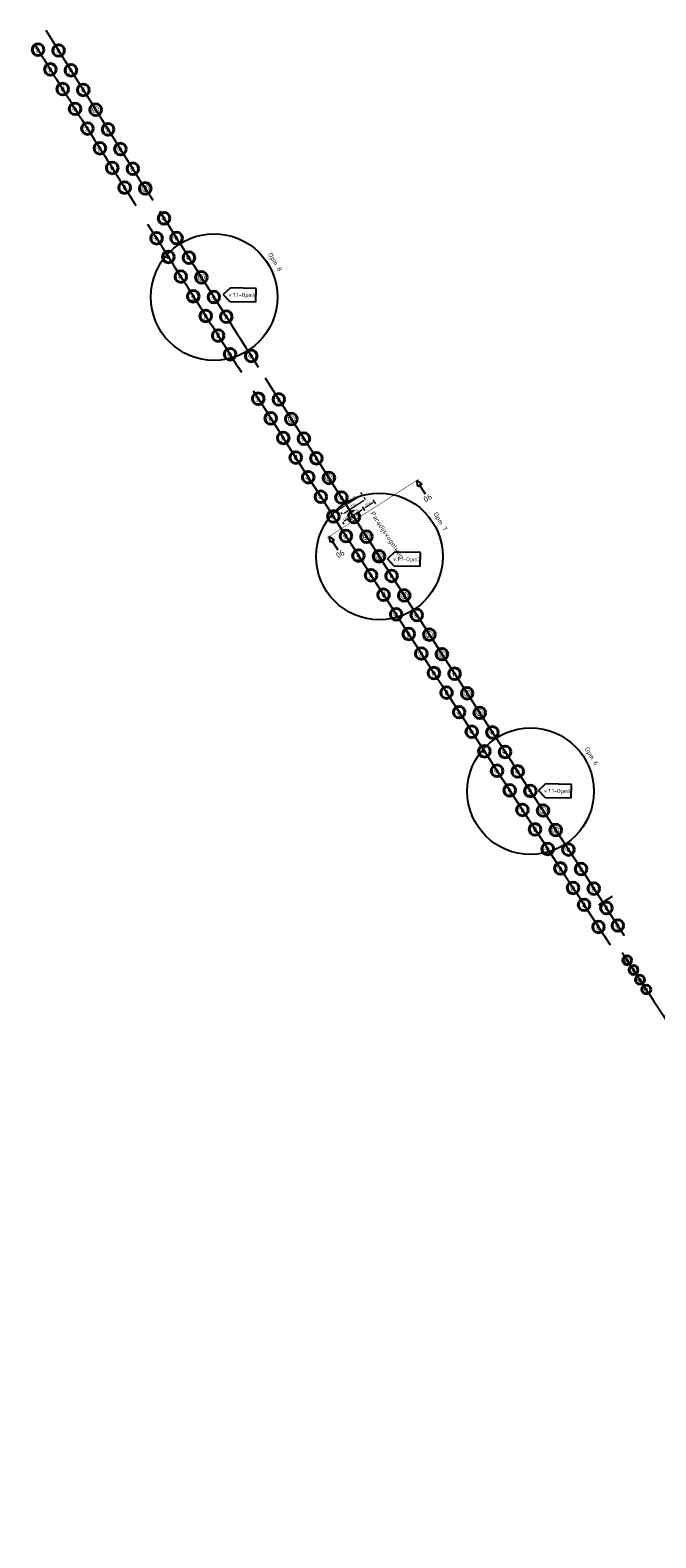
# Model space of a CAD drawing. Header units: metres. Extents: x 149234 to 159511, y 484155 to 486733.
# Tile 4 of 90: x 150024 to 150293, y 484743 to 485391. Entities that reach past the tile are written whole.
import ezdxf
from ezdxf.enums import TextEntityAlignment as Align

# ---------------------------------------------------------------- set-up
doc = ezdxf.new("R2010")
doc.units = ezdxf.units.M
doc.linetypes.add('AM-AS', pattern=[16, 10, -2, 2, -2])
doc.layers.get('0').update_dxf_attribs({"lineweight": 25})
doc.layers.get('Defpoints').update_dxf_attribs({"color": 211, "lineweight": 25})
doc.layers.add('N-WE-GR-BOOM-S', color=7, linetype='Continuous', lineweight=40, true_color=0x009900)
for name, color, linetype, lineweight in [('N-WE-GR-BOOM-T18', 10, 'Continuous', 18), ('N-WE-VH-KANTVERHARDING-G', 7, 'Continuous', 30), ('X-XX-AL-M', 7, 'Continuous', 18), ('X-XX-AL-VERWIJZING-S', 7, 'Continuous', 25)]:
    doc.layers.add(name, color=color, linetype=linetype, lineweight=lineweight)
doc.styles.add('NLCS-ISO', font='NLCS-ISO.ttf')
doc.styles.add('NLCS-ISO-M500-T18', font='NLCS-ISO.ttf')
doc.styles.add('NLCS-ISO-M500-T25', font='NLCS-ISO.ttf')
doc.dimstyles.new('NLCS-M500-T18-PIJL-X_L2_H1', dxfattribs={"dimscale": 0.5, "dimtxt": 1.8, "dimasz": 1.8, "dimexe": 2, "dimexo": 2, "dimgap": 0.7, "dimtad": 1, "dimzin": 0, "dimdsep": 46, "dimtxsty": 'NLCS-ISO-M500-T18', "dimcen": 0, "dimdle": 2, "dimclrd": 256, "dimclre": 256, "dimclrt": 256, "dimadec": 1, "dimazin": 0, "dimtfac": 1, "dimtofl": 0, "dimtmove": 1, "dimatfit": 0, "dimfxl": 2, "dimfxlon": 1, "dimtfill": 1, "dimtfillclr": 254, "dimtolj": 1, "dimtzin": 0, "dimlwd": 18, "dimlwe": 18, "dimarcsym": 0})

# ---------------------------------------------------------------- blocks, each defined once
blk = doc.blocks.new('SAL-VERWIJZING_DOORSNEDE_BOVEN-SO')
for p, q in [((-2, 9), (0, 14)), ((0, 14), (2, 9)), ((2, 9), (-2, 9)), ((0, 0), (0, 9))]:
    blk.add_line(p, q)
at = {"lineweight": 50, "style": 'NLCS-ISO'}
blk.add_attdef('...', text='', height=5, dxfattribs=at).set_placement((-0.1, -1.2), align=Align.TOP_CENTER)
blk = doc.blocks.new('*U502')
blk.add_circle((0, 0), 5)
at = {"color": 0}
blk.add_circle((0, 0), 0.15, dxfattribs=at)
at = {"layer": 'Defpoints'}
blk.add_line((-2, 0), (2, 0), dxfattribs=at)
at = {"layer": 'N-WE-GR-BOOM-T18', "insert": (0, -2.3), "char_height": 3.2, "attachment_point": 8, "style": 'NLCS-ISO-M500-T18'}
blk.add_mtext_dynamic_manual_height_columns('Fs', width=4.734, gutter_width=9, heights=[0], dxfattribs=at)
blk = doc.blocks.new('*U506')
blk.add_circle((0, 0), 5)
at = {"color": 0}
blk.add_circle((0, 0), 0.15, dxfattribs=at)
at = {"layer": 'Defpoints'}
blk.add_line((-2, 0), (2, 0), dxfattribs=at)
at = {"layer": 'N-WE-GR-BOOM-T18', "insert": (0, -2.3), "char_height": 3.2, "attachment_point": 8, "style": 'NLCS-ISO-M500-T18'}
blk.add_mtext_dynamic_manual_height_columns('Pc', width=4.734, gutter_width=9, heights=[0], dxfattribs=at)
blk = doc.blocks.new('*U511')
blk.add_circle((0, 0), 5)
at = {"color": 0}
blk.add_circle((0, 0), 0.15, dxfattribs=at)
at = {"layer": 'Defpoints'}
blk.add_line((-2, 0), (2, 0), dxfattribs=at)
at = {"layer": 'N-WE-GR-BOOM-T18', "insert": (0, -2.3), "char_height": 3.2, "attachment_point": 8, "style": 'NLCS-ISO-M500-T18'}
blk.add_mtext_dynamic_manual_height_columns('Tp', width=4.734, gutter_width=9, heights=[0], dxfattribs=at)
blk = doc.blocks.new('*U508')
blk.add_circle((0, 0), 5)
at = {"color": 0}
blk.add_circle((0, 0), 0.15, dxfattribs=at)
at = {"layer": 'Defpoints'}
blk.add_line((-2, 0), (2, 0), dxfattribs=at)
at = {"layer": 'N-WE-GR-BOOM-T18', "insert": (0, -2.3), "char_height": 3.2, "attachment_point": 8, "style": 'NLCS-ISO-M500-T18'}
blk.add_mtext_dynamic_manual_height_columns('Gt', width=4.734, gutter_width=9, heights=[0], dxfattribs=at)
blk = doc.blocks.new('*U509')
blk.add_circle((0, 0), 5)
at = {"color": 0}
blk.add_circle((0, 0), 0.15, dxfattribs=at)
at = {"layer": 'Defpoints'}
blk.add_line((-2, 0), (2, 0), dxfattribs=at)
at = {"layer": 'N-WE-GR-BOOM-T18', "insert": (0, -2.3), "char_height": 3.2, "attachment_point": 8, "style": 'NLCS-ISO-M500-T18'}
blk.add_mtext_dynamic_manual_height_columns('Cb', width=4.734, gutter_width=9, heights=[0], dxfattribs=at)
blk = doc.blocks.new('*U510')
blk.add_circle((0, 0), 5)
at = {"color": 0}
blk.add_circle((0, 0), 0.15, dxfattribs=at)
at = {"layer": 'Defpoints'}
blk.add_line((-2, 0), (2, 0), dxfattribs=at)
at = {"layer": 'N-WE-GR-BOOM-T18', "insert": (0, -2.3), "char_height": 3.2, "attachment_point": 8, "style": 'NLCS-ISO-M500-T18'}
blk.add_mtext_dynamic_manual_height_columns('Tc', width=4.734, gutter_width=9, heights=[0], dxfattribs=at)
blk = doc.blocks.new('*U500')
blk.add_circle((0, 0), 5)
at = {"color": 0}
blk.add_circle((0, 0), 0.15, dxfattribs=at)
at = {"layer": 'Defpoints'}
blk.add_line((-2, 0), (2, 0), dxfattribs=at)
at = {"layer": 'N-WE-GR-BOOM-T18', "insert": (0, -2.3), "char_height": 3.2, "attachment_point": 8, "style": 'NLCS-ISO-M500-T18'}
blk.add_mtext_dynamic_manual_height_columns('Ap', width=4.734, gutter_width=9, heights=[0], dxfattribs=at)
blk = doc.blocks.new('*U501')
blk.add_circle((0, 0), 5)
at = {"color": 0}
blk.add_circle((0, 0), 0.15, dxfattribs=at)
at = {"layer": 'Defpoints'}
blk.add_line((-2, 0), (2, 0), dxfattribs=at)
at = {"layer": 'N-WE-GR-BOOM-T18', "insert": (0, -2.3), "char_height": 3.2, "attachment_point": 8, "style": 'NLCS-ISO-M500-T18'}
blk.add_mtext_dynamic_manual_height_columns('FsA', width=4.734, gutter_width=9, heights=[0], dxfattribs=at)
blk = doc.blocks.new('*U503')
blk.add_circle((0, 0), 5)
at = {"color": 0}
blk.add_circle((0, 0), 0.15, dxfattribs=at)
at = {"layer": 'Defpoints'}
blk.add_line((-2, 0), (2, 0), dxfattribs=at)
at = {"layer": 'N-WE-GR-BOOM-T18', "insert": (0, -2.3), "char_height": 3.2, "attachment_point": 8, "style": 'NLCS-ISO-M500-T18'}
blk.add_mtext_dynamic_manual_height_columns('Ur', width=4.734, gutter_width=9, heights=[0], dxfattribs=at)
blk = doc.blocks.new('*U504')
blk.add_circle((0, 0), 5)
at = {"color": 0}
blk.add_circle((0, 0), 0.15, dxfattribs=at)
at = {"layer": 'Defpoints'}
blk.add_line((-2, 0), (2, 0), dxfattribs=at)
at = {"layer": 'N-WE-GR-BOOM-T18', "insert": (0, -2.3), "char_height": 3.2, "attachment_point": 8, "style": 'NLCS-ISO-M500-T18'}
blk.add_mtext_dynamic_manual_height_columns('Qr', width=4.734, gutter_width=9, heights=[0], dxfattribs=at)
blk = doc.blocks.new('*U505')
blk.add_circle((0, 0), 5)
at = {"color": 0}
blk.add_circle((0, 0), 0.15, dxfattribs=at)
at = {"layer": 'Defpoints'}
blk.add_line((-2, 0), (2, 0), dxfattribs=at)
at = {"layer": 'N-WE-GR-BOOM-T18', "insert": (0, -2.3), "char_height": 3.2, "attachment_point": 8, "style": 'NLCS-ISO-M500-T18'}
blk.add_mtext_dynamic_manual_height_columns('Ul', width=4.734, gutter_width=9, heights=[0], dxfattribs=at)
blk = doc.blocks.new('*U595')
blk.add_circle((0, 0), 5)
at = {"color": 0}
blk.add_circle((0, 0), 0.15, dxfattribs=at)
at = {"layer": 'Defpoints'}
blk.add_line((-2, 0), (2, 0), dxfattribs=at)
at = {"layer": 'N-WE-GR-BOOM-T18', "insert": (0, -2.3), "char_height": 3.2, "attachment_point": 8, "style": 'NLCS-ISO-M500-T18'}
blk.add_mtext_dynamic_manual_height_columns('Pra', width=4.734, gutter_width=9, heights=[0], dxfattribs=at)
blk = doc.blocks.new('*U630')
blk.add_circle((0, 0), 3.8)
at = {"color": 0}
blk.add_circle((0, 0), 0.15, dxfattribs=at)
at = {"layer": 'Defpoints'}
blk.add_line((-2, 0), (2, 0), dxfattribs=at)
at = {"layer": 'N-WE-GR-BOOM-T18', "insert": (0, -3.8), "char_height": 3.2, "attachment_point": 8, "style": 'NLCS-ISO-M500-T18'}
blk.add_mtext_dynamic_manual_height_columns('M1', width=4.734, gutter_width=9, heights=[0], dxfattribs=at)
blk = doc.blocks.new('*U634')
blk.add_circle((0, 0), 3.8)
at = {"color": 0}
blk.add_circle((0, 0), 0.15, dxfattribs=at)
at = {"layer": 'Defpoints'}
blk.add_line((-2, 0), (2, 0), dxfattribs=at)
at = {"layer": 'N-WE-GR-BOOM-T18', "insert": (0, -3.8), "char_height": 3.2, "attachment_point": 8, "style": 'NLCS-ISO-M500-T18'}
blk.add_mtext_dynamic_manual_height_columns('P1', width=4.734, gutter_width=9, heights=[0], dxfattribs=at)
blk = doc.blocks.new('*U633')
blk.add_circle((0, 0), 3.8)
at = {"color": 0}
blk.add_circle((0, 0), 0.15, dxfattribs=at)
at = {"layer": 'Defpoints'}
blk.add_line((-2, 0), (2, 0), dxfattribs=at)
at = {"layer": 'N-WE-GR-BOOM-T18', "insert": (0, -3.8), "char_height": 3.2, "attachment_point": 8, "style": 'NLCS-ISO-M500-T18'}
blk.add_mtext_dynamic_manual_height_columns('Pd1', width=4.734, gutter_width=9, heights=[0], dxfattribs=at)
blk = doc.blocks.new('*U636')
blk.add_circle((0, 0), 3.8)
at = {"color": 0}
blk.add_circle((0, 0), 0.15, dxfattribs=at)
at = {"layer": 'Defpoints'}
blk.add_line((-2, 0), (2, 0), dxfattribs=at)
at = {"layer": 'N-WE-GR-BOOM-T18', "insert": (0, -3.8), "char_height": 3.2, "attachment_point": 8, "style": 'NLCS-ISO-M500-T18'}
blk.add_mtext_dynamic_manual_height_columns('Pc1', width=4.734, gutter_width=9, heights=[0], dxfattribs=at)
blk = doc.blocks.new('*D567')
at = {"layer": 'X-XX-AL-M', "linetype": 'Continuous', "lineweight": 18, "transparency": 16777216}
for p, q in [((150166.18, 485190.71), (150160.79, 485187.25)), ((150166.94, 485191.19), (150166.4, 485192.03)), ((150160.03, 485186.77), (150159.49, 485187.61))]:
    blk.add_line(p, q, dxfattribs=at)
at = {"layer": 'X-XX-AL-M', "transparency": 16777216}
for points in [[(150166.1, 485190.83), (150166.26, 485190.58), (150166.94, 485191.19)], [(150160.71, 485187.38), (150160.87, 485187.13), (150160.03, 485186.77)]]:
    blk.add_solid(points, dxfattribs=at)
at = {"layer": 'X-XX-AL-M', "transparency": 16777216, "insert": (150163.05, 485189.65), "char_height": 0.9, "attachment_point": 5, "rotation": 32.63108, "style": 'NLCS-ISO-M500-T18', "bg_fill": 3, "box_fill_scale": 1.1, "bg_fill_color": 256, "bg_fill_true_color": 13158600, "bg_fill_transparency": 0}
blk.add_mtext('\\A1;8.20', dxfattribs=at)
at = {"layer": 'Defpoints', "color": 0, "transparency": 16777216}
for p in [(150167.22, 485190.74), (150160.03, 485186.77), (150160.32, 485186.32)]:
    blk.add_point(p, dxfattribs=at)
blk = doc.blocks.new('*D568')
at = {"layer": 'X-XX-AL-M', "linetype": 'Continuous', "lineweight": 18, "transparency": 16777216}
for p, q in [((150153.88, 485182.83), (150153.34, 485183.68)), ((150159.27, 485186.28), (150154.64, 485183.32)), ((150160.03, 485186.77), (150159.49, 485187.61))]:
    blk.add_line(p, q, dxfattribs=at)
at = {"layer": 'X-XX-AL-M', "transparency": 16777216}
for points in [[(150154.56, 485183.45), (150154.72, 485183.19), (150153.88, 485182.83)], [(150159.19, 485186.41), (150159.35, 485186.16), (150160.03, 485186.77)]]:
    blk.add_solid(points, dxfattribs=at)
at = {"layer": 'X-XX-AL-M', "transparency": 16777216, "insert": (150156.53, 485185.48), "char_height": 0.9, "attachment_point": 5, "rotation": 32.62358, "style": 'NLCS-ISO-M500-T18', "bg_fill": 3, "box_fill_scale": 1.1, "bg_fill_color": 256, "bg_fill_true_color": 13158600, "bg_fill_transparency": 0}
blk.add_mtext('\\A1;7.30', dxfattribs=at)
at = {"layer": 'Defpoints', "color": 0, "transparency": 16777216}
for p in [(150160.32, 485186.32), (150153.88, 485182.83), (150153.89, 485182.82)]:
    blk.add_point(p, dxfattribs=at)
blk = doc.blocks.new('*U626')
at = {"color": 177, "true_color": 0x293189, "const_width": 0.4, "flags": 128}
blk.add_lwpolyline([(2.8, 0, -1), (-2.8, 0, -1)], format="xyb", close=True, dxfattribs=at)
at = {"color": 0}
blk.add_circle((0, 0), 0.15, dxfattribs=at)
at = {"layer": 'Defpoints'}
blk.add_line((-2, 0), (2, 0), dxfattribs=at)
blk = doc.blocks.new('*D771')
at = {"layer": 'X-XX-AL-M', "linetype": 'Continuous', "lineweight": 18, "transparency": 16777216}
for p, q in [((150168.09, 485184.31), (150167.02, 485185.99)), ((150171.43, 485187.63), (150168.31, 485185.64)), ((150172.73, 485187.27), (150171.65, 485188.96))]:
    blk.add_line(p, q, dxfattribs=at)
at = {"layer": 'X-XX-AL-M', "transparency": 16777216}
for points in [[(150168.23, 485185.76), (150168.39, 485185.51), (150167.56, 485185.15)], [(150171.35, 485187.76), (150171.51, 485187.5), (150172.19, 485188.11)]]:
    blk.add_solid(points, dxfattribs=at)
at = {"layer": 'X-XX-AL-M', "transparency": 16777216, "insert": (150169.44, 485187.31), "char_height": 0.9, "attachment_point": 5, "rotation": 32.61501, "style": 'NLCS-ISO-M500-T18', "bg_fill": 3, "box_fill_scale": 1.1, "bg_fill_color": 256, "bg_fill_true_color": 13158600, "bg_fill_transparency": 0}
blk.add_mtext('\\A1;5.50', dxfattribs=at)
at = {"layer": 'Defpoints', "color": 0, "transparency": 16777216}
for p in [(150167.56, 485185.15), (150168.67, 485183.4), (150173.31, 485186.37)]:
    blk.add_point(p, dxfattribs=at)
blk = doc.blocks.new('*D772')
at = {"layer": 'X-XX-AL-M', "linetype": 'Continuous', "lineweight": 18, "transparency": 16777216}
for p, q in [((150158.5, 485179.33), (150159.04, 485178.49)), ((150160.69, 485180.74), (150159.26, 485179.82)), ((150161.45, 485181.22), (150161.99, 485180.38))]:
    blk.add_line(p, q, dxfattribs=at)
at = {"layer": 'X-XX-AL-M', "transparency": 16777216}
for points in [[(150159.18, 485179.94), (150159.34, 485179.69), (150158.5, 485179.33)], [(150160.61, 485180.86), (150160.77, 485180.61), (150161.45, 485181.22)]]:
    blk.add_solid(points, dxfattribs=at)
at = {"layer": 'X-XX-AL-M', "transparency": 16777216, "insert": (150159.54, 485180.95), "char_height": 0.9, "attachment_point": 5, "rotation": 32.73645, "style": 'NLCS-ISO-M500-T18', "bg_fill": 3, "box_fill_scale": 1.1, "bg_fill_color": 256, "bg_fill_true_color": 13158600, "bg_fill_transparency": 0}
blk.add_mtext('\\A1;3.50', dxfattribs=at)
at = {"layer": 'Defpoints', "color": 0, "transparency": 16777216}
for p in [(150157.99, 485180.14), (150158.5, 485179.33), (150160.93, 485182.02)]:
    blk.add_point(p, dxfattribs=at)
blk = doc.blocks.new('*D773')
at = {"layer": 'Defpoints', "color": 0, "transparency": 16777216}
for p in [(150168.29, 485189.09), (150168.48, 485188.8)]:
    blk.add_point(p, dxfattribs=at)
at = {"layer": 'X-XX-AL-M', "linetype": 'Continuous', "lineweight": 18, "transparency": 16777216}
for p, q in [((150168.29, 485189.09), (150167.75, 485189.93)), ((150158.4, 485182.73), (150157.86, 485183.57)), ((150159.16, 485183.21), (150167.53, 485188.6))]:
    blk.add_line(p, q, dxfattribs=at)
at = {"layer": 'X-XX-AL-M', "transparency": 16777216}
for points in [[(150159.08, 485183.34), (150159.24, 485183.09), (150158.4, 485182.73)], [(150167.45, 485188.73), (150167.61, 485188.47), (150168.29, 485189.09)]]:
    blk.add_solid(points, dxfattribs=at)
at = {"layer": 'X-XX-AL-M', "transparency": 16777216, "insert": (150162.91, 485186.58), "char_height": 0.9, "attachment_point": 5, "rotation": 32.74651, "style": 'NLCS-ISO-M500-T18', "bg_fill": 3, "box_fill_scale": 1.1, "bg_fill_color": 256, "bg_fill_true_color": 13158600, "bg_fill_transparency": 0}
blk.add_mtext('\\A1;11.75', dxfattribs=at)
at = {"layer": 'Defpoints', "color": 0, "transparency": 16777216}
blk.add_point((150158.59, 485182.44), dxfattribs=at)
blk = doc.blocks.new('*D774')
at = {"layer": 'X-XX-AL-M', "linetype": 'Continuous', "lineweight": 18, "transparency": 16777216}
for p, q in [((150162.21, 485181.71), (150166.79, 485184.66)), ((150167.01, 485185.99), (150168.09, 485184.31)), ((150160.91, 485182.07), (150161.99, 485180.38))]:
    blk.add_line(p, q, dxfattribs=at)
at = {"layer": 'X-XX-AL-M', "transparency": 16777216}
for points in [[(150166.71, 485184.79), (150166.88, 485184.53), (150167.55, 485185.15)], [(150162.13, 485181.84), (150162.29, 485181.59), (150161.45, 485181.22)]]:
    blk.add_solid(points, dxfattribs=at)
at = {"layer": 'X-XX-AL-M', "transparency": 16777216, "insert": (150164.07, 485183.86), "char_height": 0.9, "attachment_point": 5, "rotation": 32.73645, "style": 'NLCS-ISO-M500-T18', "bg_fill": 3, "box_fill_scale": 1.1, "bg_fill_color": 256, "bg_fill_true_color": 13158600, "bg_fill_transparency": 0}
blk.add_mtext('\\A1;7.25', dxfattribs=at)
at = {"layer": 'Defpoints', "color": 0, "transparency": 16777216}
for p in [(150159.86, 485183.69), (150165.97, 485187.61), (150167.55, 485185.15)]:
    blk.add_point(p, dxfattribs=at)
blk = doc.blocks.new('SAL-VERWIJZING_WIJZIGING_LINKS-SO')
for p, q in [((-22.2, 6), (-28.2, 0)), ((-22.2, -6), (-28.2, 0)), ((0, 6), (-22.2, 6)), ((0, -6), (0, 6)), ((0, -6), (-22.2, -6))]:
    blk.add_line(p, q)
at = {"lineweight": 70, "style": 'NLCS-ISO'}
blk.add_attdef('...', text='', height=7, dxfattribs=at).set_placement((0, 0.1), align=Align.MIDDLE_RIGHT)

msp = doc.modelspace()

# ---------------------------------------------------------------- linework, layer by layer
at = {"layer": 'Defpoints'}
msp.add_line((150268.625, 485014.907), (150274.488, 485018.73), dxfattribs=at)
at = {"layer": 'Defpoints', "flags": 128}
for points in [[(150030.912, 485390.748, 0.0008998), (150076.842, 485317.666, 0.0008998)], [(150025.932, 485384.945, 0.0008552), (150069.603, 485315.46, 0.0008552)], [(150079.778, 485313.016, 0.0008272), (150122.249, 485245.987, 0.0008272)], [(150074.674, 485307.426, 0.0007855), (150115.018, 485243.754, 0.0007855)], [(150120.117, 485235.738, 0.0029501), (150273.516, 484997.806, 0.0029501)], [(150125.201, 485241.346, 0.002971), (150279.628, 485001.798, 0.002971)], [(150278.723, 484994.405, 0.001189), (150341.359, 484899.045), (150383.74, 484834.856, 0.0031614), (150489.344, 484677.088), (150546.511, 484592.84, 0.0011237), (150559.205, 484574.224, 0.0011237)]]:
    msp.add_lwpolyline(points, format="xyb", dxfattribs=at)
at = {"layer": 'Defpoints'}
for centre in [(150103.252, 485276.065), (150239.316, 485063.738)]:
    msp.add_circle(centre, 27.209, dxfattribs=at)
at = {"layer": 'X-XX-AL-VERWIJZING-S', "linetype": 'AM-AS', "const_width": 0.2, "flags": 128}
msp.add_lwpolyline([(150151.907, 485172.674), (150191.194, 485197.813)], dxfattribs=at)

# ---------------------------------------------------------------- block references
at = {"layer": 'N-WE-GR-BOOM-S'}
for name, p, xscale, yscale, zscale, rotation in [('*U502', (150027.549, 485382.363), 0.4999999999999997, 0.4999999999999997, 0.4999999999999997, 298.9392846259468), ('*U502', (150036.389, 485382.002), 0.4999999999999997, 0.4999999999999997, 0.4999999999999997, 298.9392846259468), ('*U506', (150032.858, 485373.889), 0.4999999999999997, 0.4999999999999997, 0.4999999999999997, 298.9392846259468), ('*U506', (150041.701, 485373.529), 0.4999999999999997, 0.4999999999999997, 0.4999999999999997, 298.9392846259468), ('*U511', (150038.172, 485365.417), 0.4999999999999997, 0.4999999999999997, 0.4999999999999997, 298.9392846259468), ('*U511', (150047.015, 485365.058), 0.4999999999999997, 0.4999999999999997, 0.4999999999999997, 298.9392846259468), ('*U508', (150043.488, 485356.948), 0.4999999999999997, 0.4999999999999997, 0.4999999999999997, 298.9392846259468), ('*U508', (150052.334, 485356.59), 0.4999999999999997, 0.4999999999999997, 0.4999999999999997, 298.9392846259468), ('*U626', (150052.334, 485356.59), 0.5, 0.5, 0.5, 300.0342889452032), ('*U502', (150048.808, 485348.48), 0.4999999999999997, 0.4999999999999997, 0.4999999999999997, 298.9392846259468), ('*U502', (150057.656, 485348.123), 0.4999999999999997, 0.4999999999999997, 0.4999999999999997, 298.9392846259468), ('*U509', (150054.132, 485340.015), 0.4999999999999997, 0.4999999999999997, 0.4999999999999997, 298.9392846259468), ('*U509', (150062.981, 485339.659), 0.4999999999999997, 0.4999999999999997, 0.4999999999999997, 298.9392846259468), ('*U510', (150059.459, 485331.552), 0.4999999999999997, 0.4999999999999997, 0.4999999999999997, 298.9392846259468), ('*U510', (150068.31, 485331.198), 0.4999999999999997, 0.4999999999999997, 0.4999999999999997, 298.9392846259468), ('*U500', (150064.79, 485323.092), 0.4999999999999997, 0.4999999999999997, 0.4999999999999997, 298.9392846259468), ('*U500', (150073.643, 485322.738), 0.4999999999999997, 0.4999999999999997, 0.4999999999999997, 298.9392846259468), ('*U626', (150073.643, 485322.738), 0.5, 0.5, 0.5, 300.0342889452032), ('*U501', (150081.752, 485309.889), 0.4999999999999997, 0.4999999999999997, 0.4999999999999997, 298.9392846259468), ('*U503', (150078.518, 485301.34), 0.4999999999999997, 0.4999999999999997, 0.4999999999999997, 298.9392846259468), ('*U503', (150087.093, 485301.435), 0.4999999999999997, 0.4999999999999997, 0.4999999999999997, 298.9392846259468), ('*U504', (150083.594, 485293.309), 0.4999999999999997, 0.4999999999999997, 0.4999999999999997, 298.9392846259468), ('*U504', (150092.438, 485292.983), 0.4999999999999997, 0.4999999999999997, 0.4999999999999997, 298.9392846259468), ('*U505', (150088.941, 485284.859), 0.4999999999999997, 0.4999999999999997, 0.4999999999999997, 298.9392846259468), ('*U505', (150097.787, 485284.534), 0.4999999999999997, 0.4999999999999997, 0.4999999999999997, 298.9392846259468), ('*U626', (150097.787, 485284.534), 0.5, 0.5, 0.5, 300.0342889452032), ('*U595', (150094.291, 485276.41), 0.4999999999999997, 0.4999999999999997, 0.4999999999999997, 298.9392846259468), ('*U595', (150103.139, 485276.086), 0.4999999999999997, 0.4999999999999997, 0.4999999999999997, 298.9392846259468), ('*U506', (150099.645, 485267.964), 0.4999999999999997, 0.4999999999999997, 0.4999999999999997, 298.9392846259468), ('*U506', (150108.494, 485267.641), 0.4999999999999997, 0.4999999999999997, 0.4999999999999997, 298.9392846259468), ('*U511', (150105.002, 485259.52), 0.4999999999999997, 0.4999999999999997, 0.4999999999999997, 298.9392846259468), ('*U508', (150110.113, 485251.511), 0.4999999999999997, 0.4999999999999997, 0.4999999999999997, 298.9392846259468), ('*U508', (150119.216, 485250.758), 0.4999999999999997, 0.4999999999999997, 0.4999999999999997, 298.9392846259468), ('*U502', (150122.245, 485232.395), 0.4999999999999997, 0.4999999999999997, 0.4999999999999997, 298.9392846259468), ('*U502', (150131.088, 485232.099), 0.4999999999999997, 0.4999999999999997, 0.4999999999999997, 298.9392846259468), ('*U509', (150127.617, 485223.96), 0.4999999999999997, 0.4999999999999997, 0.4999999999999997, 298.9392846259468), ('*U509', (150136.462, 485223.665), 0.4999999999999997, 0.4999999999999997, 0.4999999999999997, 298.9392846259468), ('*U626', (150136.462, 485223.665), 0.5, 0.5, 0.5, 300.0342889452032), ('*U510', (150132.993, 485215.528), 0.4999999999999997, 0.4999999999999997, 0.4999999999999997, 298.9392846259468), ('*U510', (150141.839, 485215.234), 0.4999999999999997, 0.4999999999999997, 0.4999999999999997, 298.9392846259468), ('*U500', (150138.372, 485207.098), 0.4999999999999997, 0.4999999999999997, 0.4999999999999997, 298.9392846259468), ('*U500', (150147.22, 485206.805), 0.4999999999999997, 0.4999999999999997, 0.4999999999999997, 298.9392846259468), ('*U501', (150143.755, 485198.67), 0.4999999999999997, 0.4999999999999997, 0.4999999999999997, 298.9392846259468), ('*U501', (150152.605, 485198.379), 0.4999999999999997, 0.4999999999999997, 0.4999999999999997, 298.9392846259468), ('*U626', (150152.605, 485198.379), 0.5, 0.5, 0.5, 300.0342889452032), ('*U503', (150149.141, 485190.245), 0.4999999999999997, 0.4999999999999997, 0.4999999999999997, 298.9392846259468), ('*U503', (150157.993, 485189.954), 0.4999999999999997, 0.4999999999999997, 0.4999999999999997, 298.9392846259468), ('*U504', (150154.531, 485181.821), 0.4999999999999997, 0.4999999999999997, 0.4999999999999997, 298.9392846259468), ('*U504', (150163.384, 485181.532), 0.4999999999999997, 0.4999999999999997, 0.4999999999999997, 298.9392846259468), ('*U626', (150163.384, 485181.532), 0.5, 0.5, 0.5, 300.0342889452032), ('*U505', (150159.924, 485173.4), 0.4999999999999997, 0.4999999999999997, 0.4999999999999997, 298.9392846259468), ('*U505', (150168.779, 485173.112), 0.4999999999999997, 0.4999999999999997, 0.4999999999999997, 298.9392846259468), ('*U626', (150168.779, 485173.112), 0.5, 0.5, 0.5, 300.0342889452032), ('*U595', (150165.32, 485164.981), 0.4999999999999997, 0.4999999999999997, 0.4999999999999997, 298.9392846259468), ('*U595', (150174.177, 485164.695), 0.4999999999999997, 0.4999999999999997, 0.4999999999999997, 298.9392846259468), ('*U626', (150174.177, 485164.695), 0.5, 0.5, 0.5, 300.0342889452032), ('*U506', (150170.721, 485156.565), 0.4999999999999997, 0.4999999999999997, 0.4999999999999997, 298.9392846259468), ('*U506', (150179.579, 485156.279), 0.4999999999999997, 0.4999999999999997, 0.4999999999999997, 298.9392846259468), ('*U511', (150176.124, 485148.151), 0.4999999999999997, 0.4999999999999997, 0.4999999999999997, 298.9392846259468), ('*U511', (150184.985, 485147.866), 0.4999999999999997, 0.4999999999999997, 0.4999999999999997, 298.9392846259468), ('*U626', (150184.985, 485147.866), 0.5, 0.5, 0.5, 300.0342889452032), ('*U508', (150181.532, 485139.739), 0.4999999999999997, 0.4999999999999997, 0.4999999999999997, 298.9392846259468), ('*U508', (150190.394, 485139.455), 0.4999999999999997, 0.4999999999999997, 0.4999999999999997, 298.9392846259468), ('*U502', (150186.942, 485131.329), 0.4999999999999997, 0.4999999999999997, 0.4999999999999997, 298.9392846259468), ('*U502', (150195.806, 485131.046), 0.4999999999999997, 0.4999999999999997, 0.4999999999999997, 298.9392846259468), ('*U626', (150195.806, 485131.046), 0.5, 0.5, 0.5, 300.0342889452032), ('*U509', (150192.356, 485122.921), 0.4999999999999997, 0.4999999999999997, 0.4999999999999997, 298.9392846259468), ('*U509', (150201.222, 485122.64), 0.4999999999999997, 0.4999999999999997, 0.4999999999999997, 298.9392846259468), ('*U626', (150201.222, 485122.64), 0.5, 0.5, 0.5, 300.0342889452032), ('*U510', (150197.774, 485114.516), 0.4999999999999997, 0.4999999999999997, 0.4999999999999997, 298.9392846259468), ('*U510', (150206.642, 485114.236), 0.4999999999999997, 0.4999999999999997, 0.4999999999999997, 298.9392846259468), ('*U500', (150203.195, 485106.113), 0.4999999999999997, 0.4999999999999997, 0.4999999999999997, 298.9392846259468), ('*U500', (150212.065, 485105.834), 0.4999999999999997, 0.4999999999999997, 0.4999999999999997, 298.9392846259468), ('*U626', (150212.065, 485105.834), 0.5, 0.5, 0.5, 300.0342889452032), ('*U501', (150208.62, 485097.712), 0.4999999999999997, 0.4999999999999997, 0.4999999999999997, 298.9392846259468), ('*U501', (150217.491, 485097.435), 0.4999999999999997, 0.4999999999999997, 0.4999999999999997, 298.9392846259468), ('*U626', (150217.491, 485097.435), 0.5, 0.5, 0.5, 300.0342889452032), ('*U503', (150214.048, 485089.314), 0.4999999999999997, 0.4999999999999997, 0.4999999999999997, 298.9392846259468), ('*U503', (150222.921, 485089.037), 0.4999999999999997, 0.4999999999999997, 0.4999999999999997, 298.9392846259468), ('*U504', (150219.48, 485080.918), 0.4999999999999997, 0.4999999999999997, 0.4999999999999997, 298.9392846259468), ('*U504', (150228.355, 485080.642), 0.4999999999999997, 0.4999999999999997, 0.4999999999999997, 298.9392846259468), ('*U505', (150224.915, 485072.524), 0.4999999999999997, 0.4999999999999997, 0.4999999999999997, 298.9392846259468), ('*U505', (150233.792, 485072.249), 0.4999999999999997, 0.4999999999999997, 0.4999999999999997, 298.9392846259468), ('*U595', (150230.354, 485064.132), 0.4999999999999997, 0.4999999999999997, 0.4999999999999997, 298.9392846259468), ('*U595', (150239.232, 485063.859), 0.4999999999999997, 0.4999999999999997, 0.4999999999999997, 298.9392846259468), ('*U506', (150235.796, 485055.743), 0.4999999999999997, 0.4999999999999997, 0.4999999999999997, 298.9392846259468), ('*U506', (150244.676, 485055.471), 0.4999999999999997, 0.4999999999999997, 0.4999999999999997, 298.9392846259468), ('*U626', (150244.676, 485055.471), 0.5, 0.5, 0.5, 300.0342889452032), ('*U511', (150241.242, 485047.355), 0.4999999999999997, 0.4999999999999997, 0.4999999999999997, 298.9392846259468), ('*U511', (150250.124, 485047.085), 0.4999999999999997, 0.4999999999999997, 0.4999999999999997, 298.9392846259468), ('*U626', (150250.124, 485047.085), 0.5, 0.5, 0.5, 300.0342889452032), ('*U508', (150246.691, 485038.971), 0.4999999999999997, 0.4999999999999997, 0.4999999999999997, 298.9392846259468), ('*U508', (150255.575, 485038.701), 0.4999999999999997, 0.4999999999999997, 0.4999999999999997, 298.9392846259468), ('*U502', (150252.144, 485030.588), 0.4999999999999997, 0.4999999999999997, 0.4999999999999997, 298.9392846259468), ('*U502', (150261.029, 485030.319), 0.4999999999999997, 0.4999999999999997, 0.4999999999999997, 298.9392846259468), ('*U509', (150257.6, 485022.208), 0.4999999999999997, 0.4999999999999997, 0.4999999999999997, 298.9392846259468), ('*U509', (150266.487, 485021.94), 0.4999999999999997, 0.4999999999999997, 0.4999999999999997, 298.9392846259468), ('*U500', (150262.342, 485014.93), 0.4999999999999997, 0.4999999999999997, 0.4999999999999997, 298.9392846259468), ('*U500', (150271.948, 485013.563), 0.4999999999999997, 0.4999999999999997, 0.4999999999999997, 298.9392846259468), ('*U501', (150268.523, 485005.454), 0.4999999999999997, 0.4999999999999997, 0.4999999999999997, 298.9392846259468), ('*U501', (150276.845, 485006.06), 0.4999999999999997, 0.4999999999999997, 0.4999999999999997, 298.9392846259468), ('*U630', (150280.869, 484991.123), 0.5, 0.5, 0.5, 304.5555011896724), ('*U626', (150280.869, 484991.123), 0.5, 0.5, 0.5, 300.0342889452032), ('*U634', (150283.605, 484986.938), 0.5, 0.5, 0.5, 304.5555011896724), ('*U626', (150283.605, 484986.938), 0.5, 0.5, 0.5, 300.0342889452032), ('*U633', (150286.342, 484982.753), 0.5, 0.5, 0.5, 304.5555011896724), ('*U636', (150289.08, 484978.57), 0.5, 0.5, 0.5, 304.5555011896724)]:
    msp.add_blockref(name, p, dxfattribs=dict(at, xscale=xscale, yscale=yscale, zscale=zscale, rotation=rotation))
at = {"layer": 'X-XX-AL-VERWIJZING-S'}
ref = msp.add_blockref('SAL-VERWIJZING_WIJZIGING_LINKS-SO', (150121.3, 485276.818), dxfattribs=dict(at, xscale=0.4999999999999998, yscale=0.4999999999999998, zscale=0.4999999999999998, rotation=358.818465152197))
ref.add_attrib('...', 'v.1.1-Opm8', dxfattribs={"layer": '0', "lineweight": 70, "height": 1.7, "rotation": 358.818465, "style": 'NLCS-ISO'}).set_placement((150121.304, 485276.85), align=Align.MIDDLE_RIGHT)
at = {"layer": 'X-XX-AL-VERWIJZING-S', "xscale": 0.4999999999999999, "yscale": 0.4999999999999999, "zscale": 0.4999999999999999, "rotation": 32.61501186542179}
for p in [(150194.125, 485191.378), (150156.522, 485167.316)]:
    msp.add_blockref('SAL-VERWIJZING_DOORSNEDE_BOVEN-SO', p, dxfattribs=at).add_auto_attribs({'...': '06'})
at = {"layer": 'X-XX-AL-VERWIJZING-S'}
ref = msp.add_blockref('SAL-VERWIJZING_WIJZIGING_LINKS-SO', (150191.898, 485163.27), dxfattribs=dict(at, xscale=0.4999999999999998, yscale=0.4999999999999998, zscale=0.4999999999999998, rotation=358.818465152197))
ref.add_attrib('...', 'v.1.1-Opm7', dxfattribs={"layer": '0', "lineweight": 70, "height": 1.7, "rotation": 358.818465, "style": 'NLCS-ISO'}).set_placement((150191.902, 485163.302), align=Align.MIDDLE_RIGHT)
ref = msp.add_blockref('SAL-VERWIJZING_WIJZIGING_LINKS-SO', (150256.828, 485063.707), dxfattribs=dict(at, xscale=0.4999999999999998, yscale=0.4999999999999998, zscale=0.4999999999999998, rotation=358.818465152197))
ref.add_attrib('...', 'v.1.1-Opm6', dxfattribs={"layer": '0', "lineweight": 70, "height": 1.7, "rotation": 358.818465, "style": 'NLCS-ISO'}).set_placement((150256.832, 485063.739), align=Align.MIDDLE_RIGHT)

# ---------------------------------------------------------------- texts
at = {"layer": 'Defpoints', "char_height": 2.0312, "attachment_point": 1, "rotation": 301.364306, "style": 'NLCS-ISO-M500-T25'}
for s, insert in [('Opm 8', (150128.037, 485295.443)), ('Opm 7', (150199.113, 485183.987)), ('Opm 6', (150264.101, 485083.116))]:
    msp.add_mtext_dynamic_manual_height_columns(s, width=7.61921, gutter_width=25, heights=[0], dxfattribs=dict(at, insert=insert))
at = {"layer": 'N-WE-VH-KANTVERHARDING-G', "color": 7, "insert": (150172.033, 485184.224), "char_height": 2.03116, "attachment_point": 1, "rotation": 303.615725, "style": 'NLCS-ISO-M500-T25'}
msp.add_mtext_dynamic_manual_height_columns('Paradijsvogelweg', width=5.97573, gutter_width=25, heights=[0], dxfattribs=at)

# ---------------------------------------------------------------- next in the draw order: dimensions: what is measured, and where the dimension line sits
at = {"layer": 'X-XX-AL-M'}
dim = msp.add_aligned_dim(p1=(150167.223, 485190.744), p2=(150160.317, 485186.322), distance=-0.531, dimstyle='NLCS-M500-T18-PIJL-X_L2_H1', dxfattribs=at)
dim.commit()
dim.dimension.update_dxf_attribs({"geometry": '*D567', "text_midpoint": (150163.052, 485189.654)})

# ---------------------------------------------------------------- next in the draw order: dimensions: what is measured, and where the dimension line sits
dim = msp.add_linear_dim(base=(150153.883, 485182.834), p1=(150160.317, 485186.322), p2=(150153.894, 485182.816), angle=32.623581, dimstyle='NLCS-M500-T18-PIJL-X_L2_H1', dxfattribs=at)
dim.commit()
dim.dimension.update_dxf_attribs({"geometry": '*D568', "text_midpoint": (150156.525, 485185.475)})
dim = msp.add_aligned_dim(p1=(150173.307, 485186.367), p2=(150168.674, 485183.402), distance=-2.075, dimstyle='NLCS-M500-T18-PIJL-X_L2_H1', dxfattribs=at)
dim.commit()
dim.dimension.update_dxf_attribs({"geometry": '*D771', "text_midpoint": (150169.441, 485187.306)})

# ---------------------------------------------------------------- next in the draw order: dimensions: what is measured, and where the dimension line sits
dim = msp.add_linear_dim(base=(150158.503, 485179.329), p1=(150160.933, 485182.022), p2=(150157.985, 485180.135), angle=32.736448, dimstyle='NLCS-M500-T18-PIJL-X_L2_H1', dxfattribs=at)
dim.commit()
dim.dimension.update_dxf_attribs({"geometry": '*D772', "text_midpoint": (150159.542, 485180.949)})

# ---------------------------------------------------------------- next in the draw order: dimensions: what is measured, and where the dimension line sits
dim = msp.add_aligned_dim(p1=(150158.589, 485182.438), p2=(150168.476, 485188.796), distance=0.345, dimstyle='NLCS-M500-T18-PIJL-X_L2_H1', dxfattribs=at)
dim.commit()
dim.dimension.update_dxf_attribs({"geometry": '*D773', "text_midpoint": (150162.913, 485186.58)})

# ---------------------------------------------------------------- next in the draw order: dimensions: what is measured, and where the dimension line sits
dim = msp.add_aligned_dim(p1=(150159.864, 485183.692), p2=(150165.966, 485187.615), distance=-2.933, dimstyle='NLCS-M500-T18-PIJL-X_L2_H1', dxfattribs=at)
dim.commit()
dim.dimension.update_dxf_attribs({"geometry": '*D774', "text_midpoint": (150164.068, 485183.859)})

# ---------------------------------------------------------------- next in the draw order: linework, layer by layer
at = {"layer": 'Defpoints'}
msp.add_circle((150174.328, 485164.609), 27.209, dxfattribs=at)

doc.saveas('drawing.dxf')
